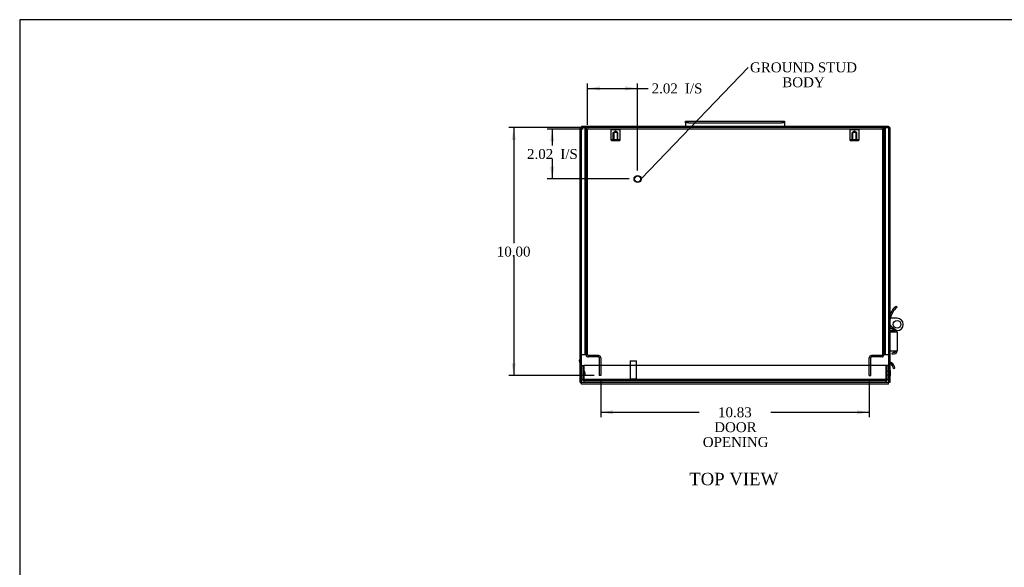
# Model space of a CAD drawing. Header units: inches. Extents: x 0.2 to 89.8, y -0.5 to 59.8.
# Tile 4 of 10: x 0.2 to 39.9, y 37.7 to 59.8. Entities that reach past the tile are written whole.
import ezdxf
from ezdxf import colors
from ezdxf.entities.mleader import LeaderData, LeaderLine
from ezdxf.enums import TextEntityAlignment as Align
from ezdxf.lldxf.tags import DXFTag
from ezdxf.math import Vec2, Vec3

# ---------------------------------------------------------------- set-up
doc = ezdxf.new("R2010")
doc.units = ezdxf.units.IN
doc.header["$MEASUREMENT"] = 0
for name, color, linetype in [('CCH03753_1', 7, 'Continuous'), ('CCH03753_2', 7, 'Continuous'), ('CCH03754', 7, 'Continuous'), ('COM55642-8', 7, 'Continuous'), ('COM55644-7', 7, 'Continuous'), ('COM55647-8', 7, 'Continuous'), ('COM55706', 7, 'Continuous'), ('Default', 7, 'Continuous'), ('HNG14593-2', 7, 'Continuous'), ('RVT19019', 7, 'Continuous'), ('STD21878', 7, 'Continuous'), ('STD26152', 7, 'Continuous')]:
    doc.layers.add(name, color=color, linetype=linetype)
doc.styles.add('SEACAD_Times_New_Roman', font='times.ttf')
tags = doc.linetypes.add('HIDDEN2', pattern=[0.1875, 0.125, -0.0625]).pattern_tags.tags
tags[6:7] = [DXFTag(74, 4), DXFTag(75, 0), DXFTag(340, '0'), DXFTag(46, 0.0), DXFTag(50, 0.0), DXFTag(44, 0.0), DXFTag(45, 0.0)]
tags[4:5] = [DXFTag(74, 4), DXFTag(75, 0), DXFTag(340, '0'), DXFTag(46, 0.0), DXFTag(50, 0.0), DXFTag(44, 0.0), DXFTag(45, 0.0)]
doc.dimstyles.new('HAMMOND_(STH_-_66x44)', dxfattribs={"dimtxt": 0.4, "dimasz": 0.5, "dimexe": 0.2, "dimexo": 0.2, "dimgap": 0.1, "dimtad": 0, "dimtih": 1, "dimtoh": 1, "dimzin": 0, "dimdsep": 46, "dimtxsty": 'SEACAD_Times_New_Roman', "dimblk1": '_SE_FILLED', "dimblk2": '_SE_FILLED', "dimsah": 1, "dimcen": 0.2, "dimadec": 0, "dimazin": 0, "dimtfac": 0.8, "dimtofl": 0, "dimtmove": 0, "dimatfit": 3, "dimfxl": 1, "dimtolj": 1, "dimtzin": 0, "dimarcsym": 0})

# ---------------------------------------------------------------- blocks, each defined once
blk = doc.blocks.new('_SE_FILLED')
at = {"color": 0}
blk.add_line((0, 0), (-1, 0), dxfattribs=at)
blk.add_solid([(0, 0), (-1, -0.1665), (-1, 0.1665), (0, 0)], dxfattribs=at)
blk = doc.blocks.new('SE4')
at = {"layer": 'CCH03753_1', "color": 7, "linetype": 'Continuous'}
for p, q in [((35.471, 48.041), (35.425, 48.075)), ((35.569, 48.231), (35.571, 48.233)), ((35.569, 48.231), (35.606, 48.188)), ((35.608, 48.19), (35.571, 48.233)), ((35.606, 48.188), (35.608, 48.19)), ((35.54, 47.203), (35.379, 47.325)), ((35.574, 47.249), (35.414, 47.371)), ((35.522, 47.18), (35.318, 47.18)), ((35.321, 46.955), (35.321, 47.055)), ((35.321, 45.991), (35.321, 46.955)), ((35.608, 47.18), (35.522, 47.18)), ((35.551, 47.18), (35.551, 47.18)), ((35.608, 47.18), (35.608, 46.43)), ((35.608, 47.18), (35.608, 47.18)), ((35.321, 46.43), (35.522, 46.43)), ((35.5, 46.364), (35.394, 46.336)), ((35.394, 46.336), (35.408, 46.281)), ((35.514, 46.308), (35.408, 46.281)), ((35.522, 46.43), (35.608, 46.43)), ((35.321, 45.891), (35.321, 45.991))]:
    blk.add_line(p, q, dxfattribs=at)
for centre, radius, start, end in [((36.17, 47.532), 0.922, 143.941, 157.649), ((36.17, 47.532), 0.865, 143.941, 170.0305), ((36.17, 47.532), 0.922, 130.7135, 143.941), ((36.17, 47.532), 0.865, 130.7135, 143.941), ((35.576, 47.585), 0.269, 196.2735, 232.7877), ((35.576, 47.585), 0.326, 217.6356, 232.7877), ((35.522, 47.18), 0.086, 0, 52.7877), ((35.271, 47.055), 0.065, 0, 43.0491), ((35.271, 47.055), 0.05, 0, 18.1949), ((35.271, 47.055), 0.065, 320.2849, 0), ((35.522, 47.18), 0.029, 0, 52.7877), ((35.483, 46.43), 0.0684, 284.4999, 328.3761), ((35.483, 46.43), 0.125, 284.4999, 0), ((35.271, 45.891), 0.05, 341.8051, 0)]:
    blk.add_arc(centre, radius, start, end, dxfattribs=at)
at = {"layer": 'CCH03753_2', "color": 7, "linetype": 'Continuous'}
for p, q in [((35.609, 47.744), (35.332, 47.744)), ((35.318, 47.244), (35.486, 47.244)), ((35.58, 47.244), (35.609, 47.244)), ((35.494, 46.381), (35.563, 46.4))]:
    blk.add_line(p, q, dxfattribs=at)
blk.add_circle((35.609, 47.494), 0.156, dxfattribs=at)
for centre, radius, start, end in [((35.609, 47.494), 0.25, 270, 90), ((35.155, 46.284), 0.352, 15.8596, 24.4103), ((35.155, 46.284), 0.424, 15.8596, 20.0667)]:
    blk.add_arc(centre, radius, start, end, dxfattribs=at)
at = {"layer": 'CCH03754', "color": 7, "linetype": 'Continuous'}
blk.add_line((35.467, 45.72), (35.523, 45.733), dxfattribs=at)
for centre, radius, start, end in [((35.326, 45.866), 0.0972, 53.7657, 92.9781), ((35.326, 45.866), 0.0402, 53.7657, 97.2208), ((35.168, 45.65), 0.307, 13.0883, 53.7657), ((35.168, 45.65), 0.364, 13.0883, 53.7657)]:
    blk.add_arc(centre, radius, start, end, dxfattribs=at)
at = {"layer": 'COM55642-8', "color": 7, "linetype": 'HIDDEN2'}
for p, q in [((23.074, 46.266), (23.074, 55.344)), ((23.131, 46.266), (23.131, 55.344)), ((34.988, 55.43), (23.16, 55.43)), ((34.988, 55.373), (23.16, 55.373)), ((28.071, 55.466), (28.008, 55.466)), ((28.008, 55.466), (28.008, 55.43)), ((28.011, 55.466), (28.011, 55.43)), ((28.076, 55.466), (28.071, 55.466)), ((28.071, 55.466), (28.071, 55.43)), ((28.139, 55.466), (28.076, 55.466)), ((28.076, 55.466), (28.076, 55.43)), ((28.137, 55.466), (28.137, 55.43)), ((28.139, 55.466), (28.139, 55.43)), ((30.071, 55.466), (30.008, 55.466)), ((30.008, 55.466), (30.008, 55.43)), ((30.011, 55.466), (30.011, 55.43)), ((30.076, 55.466), (30.071, 55.466)), ((30.071, 55.466), (30.071, 55.43)), ((30.139, 55.466), (30.076, 55.466)), ((30.076, 55.466), (30.076, 55.43)), ((30.137, 55.466), (30.137, 55.43)), ((30.139, 55.466), (30.139, 55.43)), ((35.017, 55.344), (35.017, 46.266)), ((35.074, 55.344), (35.074, 46.266)), ((35.074, 48.079), (35.017, 48.079)), ((35.017, 47.942), (35.074, 47.942)), ((23.038, 46.901), (23.074, 46.901)), ((23.038, 46.901), (23.038, 46.838)), ((23.038, 46.898), (23.074, 46.898)), ((35.074, 47.069), (35.017, 47.069)), ((35.017, 46.932), (35.074, 46.932)), ((23.038, 46.838), (23.074, 46.838)), ((23.038, 46.838), (23.038, 46.833)), ((23.038, 46.833), (23.038, 46.77)), ((23.038, 46.833), (23.074, 46.833)), ((23.038, 46.772), (23.074, 46.772)), ((23.038, 46.77), (23.074, 46.77)), ((23.038, 46.668), (23.074, 46.668)), ((23.038, 46.668), (23.038, 46.605)), ((23.038, 46.666), (23.074, 46.666)), ((23.038, 46.605), (23.074, 46.605)), ((23.038, 46.605), (23.038, 46.6)), ((23.038, 46.6), (23.038, 46.537)), ((23.038, 46.6), (23.074, 46.6)), ((23.038, 46.54), (23.074, 46.54)), ((23.038, 46.537), (23.074, 46.537)), ((23.574, 46.237), (23.16, 46.237)), ((23.574, 46.18), (23.16, 46.18)), ((23.574, 46.18), (23.574, 46.237)), ((23.603, 46.151), (23.603, 45.43)), ((23.66, 46.151), (23.66, 45.43)), ((34.488, 45.43), (34.488, 46.151)), ((34.545, 45.43), (34.545, 46.151)), ((34.988, 46.237), (34.574, 46.237)), ((34.574, 46.18), (34.574, 46.237)), ((34.988, 46.18), (34.574, 46.18)), ((23.66, 45.43), (23.603, 45.43)), ((34.488, 45.43), (34.545, 45.43))]:
    blk.add_line(p, q, dxfattribs=at)
for centre, radius, start, end in [((23.16, 55.344), 0.086, 90, 180), ((23.16, 55.344), 0.029, 90, 180), ((34.988, 55.344), 0.086, 0, 90), ((34.988, 55.344), 0.029, 0, 90), ((23.16, 46.266), 0.086, 180, 270), ((23.16, 46.266), 0.029, 180, 270), ((23.574, 46.151), 0.086, 0, 90), ((23.574, 46.151), 0.029, 0, 90), ((34.574, 46.151), 0.086, 90, 180), ((34.574, 46.151), 0.029, 90, 180), ((34.988, 46.266), 0.029, 270, 0), ((34.988, 46.266), 0.086, 270, 0)]:
    blk.add_arc(centre, radius, start, end, dxfattribs=at)
at = {"layer": 'COM55644-7', "color": 7, "linetype": 'HIDDEN2'}
for p, q in [((22.917, 45.838), (22.974, 45.838)), ((22.917, 45.299), (22.917, 45.838)), ((22.974, 45.299), (22.974, 45.838)), ((22.974, 45.838), (22.974, 45.299)), ((35.172, 45.838), (22.974, 45.838)), ((35.229, 45.838), (35.172, 45.838)), ((35.172, 45.838), (35.172, 45.299)), ((35.172, 45.299), (35.172, 45.838)), ((35.229, 45.838), (35.229, 45.299)), ((23.024, 45.591), (22.974, 45.591)), ((23.024, 45.535), (22.974, 45.535)), ((22.974, 45.515), (23.024, 45.515)), ((22.974, 45.46), (23.024, 45.46)), ((22.974, 45.218), (22.974, 45.299)), ((22.974, 45.299), (22.974, 45.218)), ((35.143, 45.27), (23.003, 45.27)), ((23.003, 45.27), (23.003, 45.213)), ((23.024, 45.535), (23.024, 45.591)), ((23.024, 45.535), (23.024, 45.515)), ((23.024, 45.515), (23.024, 45.46)), ((35.143, 45.27), (35.143, 45.213)), ((35.229, 45.596), (35.172, 45.596)), ((35.172, 45.459), (35.229, 45.459)), ((35.172, 45.218), (35.172, 45.299)), ((35.172, 45.299), (35.172, 45.218)), ((35.143, 45.213), (23.003, 45.213))]:
    blk.add_line(p, q, dxfattribs=at)
for centre, radius, start, end in [((23.003, 45.299), 0.086, 180, 250.2931), ((23.003, 45.299), 0.029, 180, 270), ((35.143, 45.299), 0.029, 270, 0), ((35.143, 45.299), 0.086, 289.7069, 0), ((23.003, 45.299), 0.086, 250.2931, 270), ((35.143, 45.299), 0.086, 270, 289.7069)]:
    blk.add_arc(centre, radius, start, end, dxfattribs=at)
for centre, major_axis, start_param, end_param in [((23.003, 45.299), (0, 0.029), 1.570796, 3.141593), ((35.143, 45.299), (0, 0.029), 3.141593, 4.712389), ((23.003, 45.299), (0, 0.086), 2.797642, 3.141593), ((35.143, 45.299), (0, 0.086), 3.141593, 3.485544)]:
    blk.add_ellipse(centre, major_axis=major_axis, ratio=0.997285, start_param=start_param, end_param=end_param, dxfattribs=at)
at = {"layer": 'COM55647-8', "color": 7, "linetype": 'Continuous'}
for p, q in [((22.829, 55.43), (22.886, 55.43)), ((22.829, 45.147), (22.829, 55.43)), ((22.886, 55.43), (22.915, 55.401)), ((22.887, 55.43), (22.886, 55.43)), ((22.887, 55.487), (22.887, 55.43)), ((22.887, 55.487), (35.261, 55.487)), ((22.887, 55.43), (22.915, 55.401)), ((35.261, 55.43), (35.232, 55.401)), ((35.261, 55.43), (35.232, 55.401)), ((35.261, 55.487), (35.261, 55.43)), ((35.318, 55.43), (35.261, 55.43)), ((35.261, 55.43), (35.261, 55.43)), ((35.318, 55.43), (35.318, 45.147)), ((22.829, 45.147), (22.886, 45.147)), ((22.886, 45.147), (22.915, 45.176)), ((22.887, 45.147), (22.915, 45.176)), ((22.887, 45.09), (22.887, 45.147)), ((35.261, 45.09), (22.887, 45.09)), ((35.261, 45.147), (35.232, 45.176)), ((35.261, 45.147), (35.232, 45.176)), ((35.318, 45.147), (35.261, 45.147)), ((35.261, 45.09), (35.261, 45.147))]:
    blk.add_line(p, q, dxfattribs=at)
at = {"layer": 'COM55647-8', "color": 7, "linetype": 'HIDDEN2'}
for p, q in [((22.886, 45.147), (22.886, 55.43)), ((22.887, 55.43), (23.16, 55.43)), ((22.895, 55.43), (22.887, 55.43)), ((23.049, 55.43), (22.895, 55.43)), ((23.017, 55.43), (23.017, 46.267)), ((23.074, 55.43), (23.049, 55.43)), ((23.074, 55.43), (23.074, 55.344)), ((34.988, 55.43), (35.261, 55.43)), ((35.099, 55.43), (35.074, 55.43)), ((35.074, 55.43), (35.074, 55.344)), ((35.253, 55.43), (35.099, 55.43)), ((35.131, 55.43), (35.131, 46.267)), ((35.261, 55.43), (35.253, 55.43)), ((35.261, 55.43), (35.261, 45.147)), ((22.886, 46.267), (22.829, 46.267)), ((22.895, 46.267), (22.886, 46.267)), ((23.049, 46.267), (22.895, 46.267)), ((23.074, 46.267), (23.049, 46.267)), ((35.099, 46.267), (35.074, 46.267)), ((35.253, 46.267), (35.099, 46.267)), ((35.261, 46.267), (35.253, 46.267)), ((35.318, 46.267), (35.261, 46.267)), ((35.261, 45.147), (22.887, 45.147))]:
    blk.add_line(p, q, dxfattribs=at)
at = {"layer": 'COM55706', "color": 7, "linetype": 'Continuous'}
for p, q in [((27.074, 55.617), (27.074, 55.689)), ((27.074, 55.689), (27.199, 55.689)), ((27.074, 55.617), (27.074, 55.607)), ((27.199, 55.617), (27.074, 55.617)), ((27.074, 55.607), (27.074, 55.487)), ((27.199, 55.689), (30.949, 55.689)), ((27.199, 55.617), (30.949, 55.617)), ((30.949, 55.689), (31.074, 55.689)), ((31.074, 55.617), (30.949, 55.617)), ((31.074, 55.689), (31.074, 55.617)), ((31.074, 55.617), (31.074, 55.607)), ((31.074, 55.607), (31.074, 55.487))]:
    blk.add_line(p, q, dxfattribs=at)
at = {"layer": 'HNG14593-2', "color": 7, "linetype": 'Continuous'}
blk.add_arc((22.911, 46.02), 0.122, 131.9494, 228.0506, dxfattribs=at)
at = {"layer": 'RVT19019', "color": 7, "linetype": 'Continuous'}
blk.add_line((35.326, 45.632), (35.326, 45.422), dxfattribs=at)
for centre, start, end in [((35.306, 45.632), 0, 50.906), ((35.306, 45.422), 309.094, 0)]:
    blk.add_arc(centre, 0.02, start, end, dxfattribs=at)
at = {"layer": 'STD21878', "color": 7, "linetype": 'HIDDEN2'}
for p, q in [((24.849, 46.02), (25.099, 46.02)), ((24.849, 46.02), (24.849, 45.301)), ((25.099, 45.301), (25.099, 46.02)), ((24.833, 45.301), (25.114, 45.301)), ((24.833, 45.301), (24.833, 45.27)), ((25.114, 45.27), (25.114, 45.301))]:
    blk.add_line(p, q, dxfattribs=at)
for radius in [0.141, 0.125]:
    blk.add_circle((25.146, 53.358), radius, dxfattribs=at)
at = {"layer": 'STD26152', "color": 7, "linetype": 'HIDDEN2'}
for p, q in [((24.094, 55.373), (24.074, 55.353)), ((24.074, 55.353), (24.449, 55.353)), ((24.074, 55.353), (24.074, 54.933)), ((24.167, 55.233), (24.184, 55.233)), ((24.167, 54.913), (24.167, 55.233)), ((24.262, 55.28), (24.184, 55.233)), ((24.34, 55.233), (24.184, 55.233)), ((24.184, 55.233), (24.184, 54.913)), ((24.34, 55.233), (24.262, 55.28)), ((24.34, 54.913), (24.34, 55.233)), ((24.357, 55.233), (24.34, 55.233)), ((24.357, 54.913), (24.357, 55.233)), ((24.449, 55.353), (24.429, 55.373)), ((24.449, 54.933), (24.449, 55.353)), ((33.719, 55.373), (33.699, 55.353)), ((33.699, 55.353), (34.074, 55.353)), ((33.699, 55.353), (33.699, 54.933)), ((33.792, 55.233), (33.809, 55.233)), ((33.792, 54.913), (33.792, 55.233)), ((33.887, 55.28), (33.809, 55.233)), ((33.965, 55.233), (33.809, 55.233)), ((33.809, 55.233), (33.809, 54.913)), ((33.965, 55.233), (33.887, 55.28)), ((33.965, 54.913), (33.965, 55.233)), ((33.982, 55.233), (33.965, 55.233)), ((33.982, 54.913), (33.982, 55.233)), ((34.074, 55.353), (34.054, 55.373)), ((34.074, 54.933), (34.074, 55.353)), ((24.449, 54.933), (24.074, 54.933)), ((24.074, 54.933), (24.094, 54.913)), ((24.094, 54.913), (24.429, 54.913)), ((24.429, 54.913), (24.449, 54.933)), ((34.074, 54.933), (33.699, 54.933)), ((33.699, 54.933), (33.719, 54.913)), ((33.719, 54.913), (34.054, 54.913)), ((34.054, 54.913), (34.074, 54.933))]:
    blk.add_line(p, q, dxfattribs=at)
blk = doc.blocks.new('DMBLK4205')
at = {"layer": 'Default', "linetype": 'Continuous'}
for points in [[(21.623, 54.873), (21.79, 54.873), (21.707, 55.373)], [(21.623, 53.858), (21.707, 53.358), (21.79, 53.858)]]:
    blk.add_hatch(color=7, dxfattribs=at).paths.add_polyline_path(points)
at = {"layer": 'Default', "color": 7, "linetype": 'Continuous'}
for p, q in [((22.96, 55.373), (21.507, 55.373)), ((21.707, 55.373), (21.707, 54.705)), ((21.707, 54.165), (21.707, 53.358)), ((24.805, 53.358), (21.507, 53.358))]:
    blk.add_line(p, q, dxfattribs=at)
at = {"layer": 'Default', "color": 7, "linetype": 'Continuous', "style": 'SEACAD_Times_New_Roman'}
for s, p in [('2.02', (20.69, 54.565)), ('I/S', (22.032, 54.565))]:
    blk.add_text(s, height=0.4, dxfattribs=at).set_placement(p, align=Align.TOP_LEFT)
blk = doc.blocks.new('DMBLK4206')
at = {"layer": 'Default', "linetype": 'Continuous'}
for points in [[(23.631, 57.094), (23.131, 57.01), (23.631, 56.927)], [(24.646, 57.094), (24.646, 56.927), (25.146, 57.01)]]:
    blk.add_hatch(color=7, dxfattribs=at).paths.add_polyline_path(points)
at = {"layer": 'Default', "color": 7, "linetype": 'Continuous'}
for p, q in [((23.131, 55.544), (23.131, 57.21)), ((25.146, 53.698), (25.146, 57.21)), ((23.131, 57.01), (25.374, 57.01)), ((25.374, 57.01), (25.574, 57.01))]:
    blk.add_line(p, q, dxfattribs=at)
at = {"layer": 'Default', "color": 7, "linetype": 'Continuous', "style": 'SEACAD_Times_New_Roman'}
for s, p in [('2.02', (25.714, 57.21)), ('I/S', (27.056, 57.21))]:
    blk.add_text(s, height=0.4, dxfattribs=at).set_placement(p, align=Align.TOP_LEFT)
blk = doc.blocks.new('DMBLK4210')
at = {"layer": 'Default', "linetype": 'Continuous'}
for points in [[(20.07, 54.93), (20.237, 54.93), (20.154, 55.43)], [(20.07, 45.93), (20.154, 45.43), (20.237, 45.93)]]:
    blk.add_hatch(color=7, dxfattribs=at).paths.add_polyline_path(points)
at = {"layer": 'Default', "color": 7, "linetype": 'Continuous'}
for p, q in [((22.96, 55.43), (19.954, 55.43)), ((20.154, 55.43), (20.154, 50.77)), ((20.154, 50.23), (20.154, 45.43)), ((23.403, 45.43), (19.954, 45.43))]:
    blk.add_line(p, q, dxfattribs=at)
at = {"layer": 'Default', "color": 7, "linetype": 'Continuous', "style": 'SEACAD_Times_New_Roman'}
blk.add_text('10.00', height=0.4, dxfattribs=at).set_placement((19.471, 50.63), align=Align.TOP_LEFT)
blk = doc.blocks.new('DMBLK4221')
at = {"layer": 'Default', "linetype": 'Continuous'}
for points in [[(24.16, 43.867), (24.16, 44.034), (23.66, 43.95)], [(33.988, 43.867), (34.488, 43.95), (33.988, 44.034)]]:
    blk.add_hatch(color=7, dxfattribs=at).paths.add_polyline_path(points)
at = {"layer": 'Default', "color": 7, "linetype": 'Continuous'}
for p, q in [((23.66, 45.23), (23.66, 43.75)), ((34.488, 45.23), (34.488, 43.75)), ((23.66, 43.95), (27.635, 43.95)), ((30.513, 43.95), (34.488, 43.95))]:
    blk.add_line(p, q, dxfattribs=at)
at = {"layer": 'Default', "color": 7, "linetype": 'Continuous', "style": 'SEACAD_Times_New_Roman'}
for s, p in [('10.83', (28.391, 44.15)), ('DOOR', (28.235, 43.55)), ('OPENING', (27.775, 42.95))]:
    blk.add_text(s, height=0.4, dxfattribs=at).set_placement(p, align=Align.TOP_LEFT)
blk = doc.blocks.new('BORDER')
at = {"layer": 'Default', "color": 7, "linetype": 'Continuous'}
for p, q in [((0, 27.86), (-41.86, 27.86)), ((-41.86, 27.86), (-41.86, 0))]:
    blk.add_line(p, q, dxfattribs=at)

msp = doc.modelspace()

# ---------------------------------------------------------------- block references
at = {"layer": 'Default', "color": 7, "xscale": 2.14, "yscale": 2.14, "zscale": 2.14}
msp.add_blockref('BORDER', (89.818, 0.161), dxfattribs=at)
at = {"layer": 'Default'}
msp.add_blockref('SE4', (0, 0), dxfattribs=at)

# ---------------------------------------------------------------- texts
at = {"layer": 'Default', "color": 7, "linetype": 'Continuous', "style": 'SEACAD_Times_New_Roman'}
msp.add_text('TOP VIEW', height=0.5, dxfattribs=at).set_placement((27.23, 41.51), align=Align.TOP_LEFT)

# ---------------------------------------------------------------- dimensions: what is measured, and where the dimension line sits
at = {"layer": 'Default', "color": 7, "linetype": 'Continuous'}
dim = msp.add_linear_dim(base=(25.145930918, 57.010350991), p1=(23.130930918, 55.343849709), p2=(25.145930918, 53.498349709), text='\\A1;<> I/S', dimstyle='HAMMOND_(STH_-_66x44)', override={"dimtmove": 1}, dxfattribs=at)
dim.commit()
dim.dimension.update_dxf_attribs({"geometry": 'DMBLK4206', "text_midpoint": (25.57402002, 57.010350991), "dimtype": 160})
for base, p1, p2, angle, text, picture, middle, dimtype in [((20.154, 45.43), (23.16, 55.43), (23.66, 45.43), 90, '\\A1;<>', 'DMBLK4210', (20.154, 50.43), 160), ((21.706792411, 53.357849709), (23.159930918, 55.372849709), (25.005430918, 53.357849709), 90, '\\A1;<> I/S', 'DMBLK4205', (21.706792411, 54.365349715), 160), ((23.66, 43.95), (23.66, 45.43), (34.488, 45.43), 0, '\\A1;<>\\PDOOR\\XOPENING', 'DMBLK4221', (29.074, 43.95), 161)]:
    dim = msp.add_linear_dim(base=base, p1=p1, p2=p2, angle=angle, text=text, dimstyle='HAMMOND_(STH_-_66x44)', dxfattribs=at)
    dim.commit()
    dim.dimension.update_dxf_attribs({"geometry": picture, "text_midpoint": middle, "dimtype": dimtype})

# ---------------------------------------------------------------- leaders
ml = msp.add_multileader_mtext('Standard', dxfattribs=at)
ml.set_content('{\\pxsm0.9;\\fTimes New Roman|b0||i0||c0|p34;\\W1.;GROUND STUD\\PBODY\\P}', color=7)
ml.set_leader_properties()
ml.set_arrow_properties(name='_SE_FILLED')
ml.build(insert=Vec2(0, 0))
ml.multileader.update_dxf_attribs({"dogleg_length": 0, "arrow_head_size": 0.5})
ctx = ml.context
ctx.base_point, ctx.char_height, ctx.arrow_head_size, ctx.landing_gap_size = Vec3(29.658, 57.745), 0.4, 0.5, 0.14
ctx.text_align_type = 1
notes = []
notes.append((ctx, [(0, (1, 1, 0), (29.608, 57.855), (1, 0), 0, [(0, [(25.286, 53.358)], 0, [])])]))
ctx.mtext.insert, ctx.mtext.alignment = Vec3(31.836, 58.059), 2
for ctx, leaders in notes:
    for number, flags, end, landing, length, lines in leaders:
        leader = LeaderData()
        leader.index, (leader.has_last_leader_line, leader.has_dogleg_vector, leader.attachment_direction) = number, flags
        leader.last_leader_point, leader.dogleg_vector, leader.dogleg_length = Vec3(end), Vec3(landing), length
        for number, points, colour, breaks in lines:
            line = LeaderLine()
            line.index, line.vertices, line.color, line.breaks = number, Vec3.list(points), colors.encode_raw_color(colour), breaks
            leader.lines.append(line)
        ctx.leaders.append(leader)

doc.saveas('drawing.dxf')
